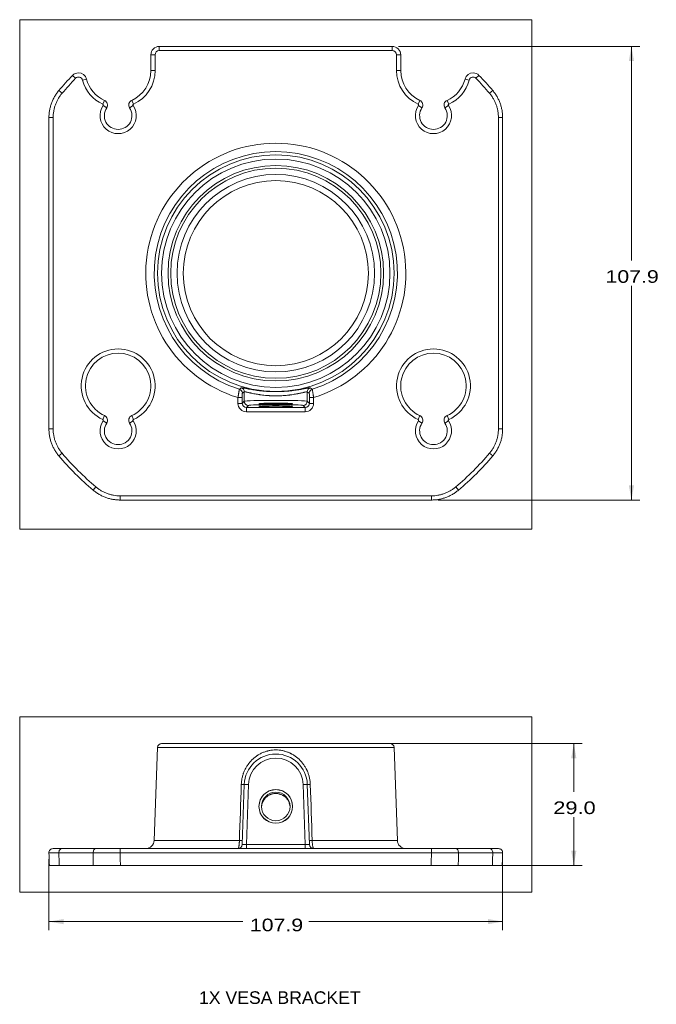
# Model space of a CAD drawing. Header units: millimetres. Extents: x 95 to 901, y 58 to 724.
# Tile 3 of 11: x 409 to 560, y 397 to 632. Entities that reach past the tile are written whole.
import ezdxf
from ezdxf.lldxf.tags import DXFTag

# ---------------------------------------------------------------- set-up
doc = ezdxf.new("R2010")
doc.units = ezdxf.units.MM
doc.layers.add('1', color=7, linetype='Continuous', true_color=0xffffff)
doc.styles.add('cadds4', font='txt')
tags = doc.linetypes.add('DASHED', pattern=[25.72, 12.86, -12.86]).pattern_tags.tags
tags[6:7] = [DXFTag(74, 4), DXFTag(75, 0), DXFTag(340, '0'), DXFTag(46, 0.0), DXFTag(50, 0.0), DXFTag(44, 0.0), DXFTag(45, 0.0)]
tags[4:5] = [DXFTag(74, 4), DXFTag(75, 0), DXFTag(340, '0'), DXFTag(46, 0.0), DXFTag(50, 0.0), DXFTag(44, 0.0), DXFTag(45, 0.0)]
doc.dimstyles.get("Standard").update_dxf_attribs({"dimtxt": 0.18, "dimasz": 0.18, "dimexe": 0.18, "dimexo": 0.0625, "dimgap": 0.09, "dimtad": 0, "dimtih": 1, "dimtoh": 1, "dimdec": 4, "dimzin": 0, "dimdsep": 46, "dimtxsty": 'Standard', "dimcen": 0.09, "dimadec": 0, "dimazin": 0, "dimtfac": 1, "dimtdec": 4, "dimtofl": 0, "dimtmove": 0, "dimatfit": 3, "dimfxl": 0, "dimtolj": 1, "dimtzin": 0, "dimarcsym": 0})

# ---------------------------------------------------------------- blocks, each defined once
blk = doc.blocks.new('_U2')
at = {"layer": '1', "color": 35, "lineweight": 13}
for p, q in [((416.02, 431.96), (416.02, 415.12)), ((523.95, 431.96), (523.95, 415.12)), ((416.02, 417.12), (462.16, 417.12)), ((523.95, 417.12), (477.82, 417.12))]:
    blk.add_line(p, q, dxfattribs=at)
at = {"layer": '1', "color": 35}
for points in [[(416.02, 417.12), (419.52, 417.73), (419.52, 416.5)], [(523.95, 417.12), (520.45, 416.5), (520.45, 417.73)]]:
    blk.add_solid(points, dxfattribs=at)
at = {"layer": '1', "color": 35, "linetype": 'Continuous', "lineweight": 13, "insert": (463.82, 414.78), "char_height": 3, "attachment_point": 7, "line_spacing_factor": 0.715361, "style": 'cadds4'}
blk.add_mtext('\\fArial|b0|i0;\\W1.2080;107.9', dxfattribs=at)
blk = doc.blocks.new('_U3')
at = {"layer": '1', "color": 35, "lineweight": 13}
for p, q in [((499.2, 625.34), (556.58, 625.34)), ((554.58, 625.34), (554.58, 574.38)), ((554.58, 517.42), (554.58, 568.38)), ((508.49, 517.42), (556.58, 517.42))]:
    blk.add_line(p, q, dxfattribs=at)
at = {"layer": '1', "color": 35}
for points in [[(554.58, 625.34), (555.2, 621.84), (553.96, 621.84)], [(554.58, 517.42), (553.96, 520.92), (555.2, 520.92)]]:
    blk.add_solid(points, dxfattribs=at)
at = {"layer": '1', "color": 35, "linetype": 'Continuous', "lineweight": 13, "insert": (548.41, 569.05), "char_height": 3, "attachment_point": 7, "line_spacing_factor": 0.715361, "style": 'cadds4'}
blk.add_mtext('\\fArial|b0|i0;\\W1.2080;107.9', dxfattribs=at)
blk = doc.blocks.new('_U5')
at = {"layer": '1', "color": 35, "lineweight": 13}
for p, q in [((471.49, 459.49), (542.87, 459.49)), ((540.87, 459.49), (540.87, 447.99)), ((540.87, 430.49), (540.87, 441.99)), ((508.46, 430.49), (542.87, 430.49))]:
    blk.add_line(p, q, dxfattribs=at)
at = {"layer": '1', "color": 35}
for points in [[(540.87, 459.49), (541.49, 455.99), (540.25, 455.99)], [(540.87, 430.49), (540.25, 433.99), (541.49, 433.99)]]:
    blk.add_solid(points, dxfattribs=at)
at = {"layer": '1', "color": 35, "linetype": 'Continuous', "lineweight": 13, "insert": (535.99, 442.66), "char_height": 3, "attachment_point": 7, "line_spacing_factor": 0.715361, "style": 'cadds4'}
blk.add_mtext('\\fArial|b0|i0;\\W1.2366;29.0', dxfattribs=at)

msp = doc.modelspace()

# ---------------------------------------------------------------- linework, layer by layer
at = {"layer": '1', "color": 8, "linetype": 'Continuous', "lineweight": 18}
for p, q in [((409.07, 510.46), (409.07, 631.69)), ((530.91, 631.69), (409.07, 631.69)), ((530.91, 631.69), (530.91, 510.46)), ((409.07, 510.46), (530.91, 510.46)), ((409.07, 424.14), (409.07, 465.84)), ((530.91, 465.84), (409.07, 465.84)), ((530.91, 465.84), (530.91, 424.14)), ((409.07, 424.14), (530.91, 424.14))]:
    msp.add_line(p, q, dxfattribs=at)
at = {"layer": '1', "color": 155, "linetype": 'Continuous', "lineweight": 18}
for p, q in [((440.27, 623.35), (440.27, 619.58)), ((440.27, 623.35), (441.27, 623.35)), ((441.27, 623.35), (441.27, 619.58)), ((497.7, 625.34), (442.27, 625.34)), ((442.27, 624.34), (442.27, 625.34)), ((497.7, 624.34), (442.27, 624.34)), ((497.7, 624.34), (497.7, 625.34)), ((498.7, 619.58), (498.7, 623.35)), ((498.7, 623.35), (499.7, 623.35)), ((499.7, 619.58), (499.7, 623.35)), ((421.66, 618.45), (422.37, 617.75)), ((440.27, 619.58), (441.27, 619.58)), ((498.7, 619.58), (499.7, 619.58)), ((517.6, 617.75), (518.32, 618.45)), ((424.96, 617.58), (424, 617.33)), ((515.98, 617.33), (515.01, 617.58)), ((418.37, 614.82), (419.14, 614.18)), ((520.84, 614.18), (521.61, 614.82)), ((429.26, 612.5), (428.84, 611.59)), ((435.72, 612.5), (436.13, 611.59)), ((503.84, 611.59), (504.26, 612.5)), ((511.13, 611.59), (510.72, 612.5)), ((429.76, 610.71), (428.93, 611.27)), ((435.21, 610.71), (436.04, 611.27)), ((503.93, 611.27), (504.76, 610.71)), ((511.04, 611.27), (510.21, 610.71)), ((416.02, 608.39), (416.02, 534.37)), ((416.02, 608.39), (417.02, 608.39)), ((417.02, 608.39), (417.02, 534.37)), ((522.95, 608.39), (523.95, 608.39)), ((522.95, 534.37), (522.95, 608.39)), ((523.95, 534.37), (523.95, 608.39)), ((460.99, 540.41), (460.99, 541.79)), ((461.99, 541.79), (460.99, 541.79)), ((461.99, 541.79), (461.99, 540.41)), ((462.49, 540.91), (462.49, 543.16)), ((477.48, 540.91), (477.48, 543.16)), ((477.98, 540.41), (477.98, 541.79)), ((478.98, 541.79), (477.98, 541.79)), ((478.98, 541.79), (478.98, 540.41)), ((461.99, 540.41), (460.99, 540.41)), ((461.99, 540.41), (462.49, 540.91)), ((463.49, 539.91), (462.99, 539.41)), ((462.99, 539.41), (476.98, 539.41)), ((462.99, 539.41), (462.99, 538.41)), ((476.98, 539.41), (476.48, 539.91)), ((476.98, 538.41), (476.98, 539.41)), ((477.48, 540.91), (477.98, 540.41)), ((478.98, 540.41), (477.98, 540.41)), ((428.84, 536.59), (429.26, 537.5)), ((436.13, 536.59), (435.72, 537.5)), ((476.98, 538.41), (462.99, 538.41)), ((503.84, 536.59), (504.26, 537.5)), ((511.13, 536.59), (510.72, 537.5)), ((416.02, 534.37), (417.02, 534.37)), ((429.76, 535.71), (428.93, 536.27)), ((435.21, 535.71), (436.04, 536.27)), ((504.76, 535.71), (503.93, 536.27)), ((510.21, 535.71), (511.04, 536.27)), ((522.95, 534.37), (523.95, 534.37)), ((418.37, 527.94), (419.14, 528.58)), ((520.84, 528.58), (521.61, 527.94)), ((426.55, 519.76), (427.19, 520.53)), ((512.79, 520.53), (513.43, 519.76)), ((432.98, 518.42), (506.99, 518.42)), ((432.98, 517.42), (432.98, 518.42)), ((506.99, 517.42), (506.99, 518.42)), ((432.98, 517.42), (506.99, 517.42)), ((469.99, 459.49), (442.83, 459.49)), ((497.15, 459.49), (469.99, 459.49)), ((441.83, 458.53), (441.06, 436.42)), ((498.15, 458.53), (441.83, 458.53)), ((498.92, 436.42), (498.15, 458.53)), ((461.99, 435.46), (462.49, 449.75)), ((463.49, 449.75), (462.99, 435.46)), ((476.98, 435.46), (476.48, 449.75)), ((477.48, 449.75), (477.98, 435.46)), ((461.33, 436.42), (441.06, 436.42)), ((498.92, 436.42), (478.65, 436.42)), ((426.55, 433.46), (418.37, 433.46)), ((419.14, 434.49), (427.19, 434.49)), ((432.98, 434.49), (506.99, 434.49)), ((432.98, 433.46), (432.98, 434.49)), ((506.99, 433.46), (432.98, 433.46)), ((462.99, 435.46), (476.98, 435.46)), ((462.99, 435.46), (462.99, 434.49)), ((476.98, 434.49), (476.98, 435.46)), ((506.99, 433.46), (506.99, 434.49)), ((512.79, 434.49), (520.84, 434.49)), ((521.6, 433.46), (513.43, 433.46)), ((426.58, 430.49), (418.48, 430.49)), ((506.96, 430.49), (433.02, 430.49)), ((521.5, 430.49), (513.4, 430.49))]:
    msp.add_line(p, q, dxfattribs=at)
for radius in [28.16, 27.16, 25, 23.49, 22.03]:
    msp.add_circle((469.99, 571.38), radius, dxfattribs=at)
at = {"layer": '1', "color": 155, "linetype": 'DASHED', "lineweight": 18}
msp.add_circle((469.99, 571.38), 25.63, dxfattribs=at)
at = {"layer": '1', "color": 155, "linetype": 'Continuous', "lineweight": 18}
for centre, radius, start, end in [((469.99, 571.38), 67.46, 135.7575, 139.9154), ((423.06, 617.08), 1.96, 90, 135.7575), ((423.06, 617.08), 1.96, 14.8627, 90), ((432.49, 619.58), 7.79, 294.5133, 0), ((432.49, 619.58), 8.79, 294.5133, 0), ((507.49, 619.58), 8.79, 180, 245.4867), ((507.49, 619.58), 7.79, 180, 245.4867), ((516.91, 617.08), 1.96, 90, 165.1373), ((516.91, 617.08), 1.96, 44.2425, 90), ((469.99, 571.38), 67.46, 40.0846, 44.2425), ((469.99, 571.38), 66.46, 135.7575, 139.9154), ((423.06, 617.08), 0.964, 14.8627, 135.7575), ((432.49, 619.58), 8.79, 194.8627, 245.4867), ((432.49, 619.58), 7.79, 194.8627, 245.4867), ((507.49, 619.58), 7.79, 294.5133, 345.1373), ((507.49, 619.58), 8.79, 294.5133, 345.1373), ((516.91, 617.08), 0.964, 44.2425, 165.1373), ((469.99, 571.38), 66.46, 40.0846, 44.2425), ((428.75, 611.39), 0.214, 326.0791, 65.4867), ((428.75, 611.39), 1.21, 326.0791, 65.4867), ((436.22, 611.39), 1.21, 114.5133, 213.9209), ((436.22, 611.39), 0.214, 114.5133, 213.9209), ((503.75, 611.39), 0.214, 326.0791, 65.4867), ((503.75, 611.39), 1.21, 326.0791, 65.4867), ((511.22, 611.39), 1.21, 114.5133, 213.9209), ((511.22, 611.39), 0.214, 114.5133, 213.9209), ((432.49, 608.88), 4.29, 146.0791, 33.9209), ((432.49, 608.88), 3.29, 146.0791, 270), ((432.49, 608.88), 3.29, 270, 33.9209), ((507.49, 608.88), 4.29, 146.0791, 33.9209), ((507.49, 608.88), 3.29, 146.0791, 270), ((507.49, 608.88), 3.29, 270, 33.9209), ((469.99, 571.38), 30.93, 286.9044, 253.0956), ((469.99, 571.38), 28.93, 287.419, 252.581), ((432.49, 544.58), 8.79, 294.5133, 245.4867), ((507.49, 544.58), 8.79, 294.5133, 245.4867), ((432.49, 544.58), 7.79, 294.5133, 245.4867), ((507.49, 544.58), 7.79, 294.5133, 245.4867), ((428.75, 536.39), 0.214, 326.0791, 65.4867), ((428.75, 536.39), 1.21, 326.0791, 65.4867), ((436.22, 536.39), 1.21, 114.5133, 213.9209), ((436.22, 536.39), 0.214, 114.5133, 213.9209), ((503.75, 536.39), 0.214, 326.0791, 65.4867), ((503.75, 536.39), 1.21, 326.0791, 65.4867), ((511.22, 536.39), 1.21, 114.5133, 213.9209), ((511.22, 536.39), 0.214, 114.5133, 213.9209), ((432.49, 533.88), 4.29, 146.0791, 33.9209), ((432.49, 533.88), 3.29, 146.0791, 270), ((432.49, 533.88), 3.29, 270, 33.9209), ((507.49, 533.88), 4.29, 146.0791, 33.9209), ((507.49, 533.88), 3.29, 146.0791, 270), ((507.49, 533.88), 3.29, 270, 33.9209), ((469.99, 571.38), 67.46, 220.0846, 229.9154), ((469.99, 571.38), 66.46, 220.0846, 229.9154), ((469.99, 571.38), 66.46, 310.0846, 319.9154), ((469.99, 571.38), 67.46, 310.0846, 319.9154), ((442.83, 458.49), 1, 90, 178), ((497.15, 458.49), 1, 2, 90), ((469.99, 449.49), 7.5, 2, 178), ((469.99, 449.53), 6.5, 2, 178), ((439.06, 436.49), 2, 270, 358), ((500.92, 436.49), 2, 182, 270), ((417.02, 433.49), 1, 90, 182), ((460.99, 435.49), 1, 270, 358), ((478.98, 435.49), 1, 182, 270), ((522.95, 433.49), 1, 358, 90)]:
    msp.add_arc(centre, radius, start, end, dxfattribs=at)
for centre, major_axis, ratio, start_param, end_param in [((442.27, 623.34), (-1.41, 1.41), 0.999999, 5.498396, 7.067974), ((442.27, 623.34), (-0.708, 0.708), 0.998783, 5.498396, 7.067974), ((497.7, 623.34), (1.41, 1.41), 0.999999, 5.498396, 7.067974), ((497.7, 623.34), (-0.708, -0.708), 0.998783, 2.356803, 3.926382), ((461.03, 542.82), (-0.592, 0.806), 0.999063, 4.079448, 5.34533), ((461.49, 543.16), (-0.597, 0.803), 0.999055, 4.073663, 5.351115), ((478.48, 543.16), (-0.597, -0.803), 0.999055, 4.073663, 5.351115), ((478.95, 542.82), (-0.592, -0.806), 0.999063, 4.079448, 5.34533), ((469.99, 540.9), (-7.5, 0), 0.030265, 3.176499, 6.248279), ((463, 540.42), (1.42, 1.42), 0.998783, 2.356803, 3.926382), ((463, 540.42), (0.71, 0.71), 0.996359, 2.356803, 3.926382), ((463.49, 540.91), (0.707, -0.707), 0.998783, 3.9276, 5.497178), ((469.99, 539.91), (-6.5, 0), 0.034921, 3.176499, 6.248279), ((476.48, 540.91), (0.707, 0.707), 0.998783, 3.9276, 5.497178), ((476.98, 540.42), (-0.71, 0.71), 0.996359, 2.356803, 3.926382), ((476.98, 540.42), (1.42, -1.42), 0.998783, 5.498396, 7.067974), ((463.49, 449.72), (0.999, -0.035), 0.034878, 1.572014, 3.141593), ((476.48, 449.72), (0.999, 0.035), 0.034878, 0, 1.569578), ((461.49, 449.79), (-0.999, 0.035), 0.025931, 1.86414, 3.141593), ((478.48, 449.79), (-0.999, -0.035), 0.025931, 0, 1.277452), ((461.03, 436.46), (-0.999, 0.035), 0.025619, 1.87571, 3.141593), ((478.95, 436.46), (-0.999, -0.035), 0.025619, 0, 1.265882), ((419.14, 433.49), (0, -1), 0.765095, 3.141593, 4.747296), ((427.19, 433.49), (0, -1), 0.643918, 3.141593, 4.747296), ((463, 435.49), (1, 0.03), 0.034709, 3.139166, 4.708744), ((476.98, 435.49), (-1, 0.03), 0.034709, 1.574441, 3.14402), ((512.79, 433.49), (0, 1), 0.643918, 4.677482, 6.283185), ((520.84, 433.49), (0, 1), 0.765095, 4.677482, 6.283185)]:
    msp.add_ellipse(centre, major_axis=major_axis, ratio=ratio, start_param=start_param, end_param=end_param, dxfattribs=at)
at = {"layer": '1', "color": 155, "linetype": 'DASHED', "lineweight": 18}
for centre, major_axis, ratio in [((469.99, 540.33), (4, 0), 0.034899), ((469.99, 444.51), (-4, 0), 0.999391)]:
    msp.add_ellipse(centre, major_axis=major_axis, ratio=ratio, dxfattribs=at)
at = {"layer": '1', "color": 155, "linetype": 'Continuous', "lineweight": 18}
for centre, major_axis, ratio in [((469.99, 539.73), (-4, 0), 0.034899), ((469.99, 444.53), (4, 0), 0.999391), ((469.99, 444.51), (-3.4, 0), 0.999391)]:
    msp.add_ellipse(centre, major_axis=major_axis, ratio=ratio, dxfattribs=at)
for points, knots in [([(416.02, 608.39), (416.02, 608.68), (416.04, 608.97), (416.09, 609.55), (416.16, 610.12), (416.29, 610.69), (416.44, 611.25), (416.53, 611.52), (416.68, 611.94), (416.73, 612.07), (416.84, 612.34), (416.9, 612.48), (417.08, 612.87), (417.22, 613.13), (417.44, 613.51), (417.51, 613.64), (417.67, 613.88), (417.75, 614.01), (418.01, 614.36), (418.18, 614.6), (418.37, 614.82)], [0, 0, 0, 0, 0.125, 0.125, 0.25, 0.375, 0.375, 0.5, 0.5, 0.5625, 0.5625, 0.625, 0.625, 0.75, 0.75, 0.8125, 0.8125, 0.875, 0.875, 1, 1, 1, 1]), ([(419.14, 614.18), (418.97, 613.97), (418.81, 613.77), (418.51, 613.34), (418.22, 612.9), (417.98, 612.43), (417.76, 611.96), (417.66, 611.72), (417.48, 611.22), (417.4, 610.97), (417.26, 610.46), (417.15, 609.95), (417.08, 609.44), (417.04, 608.91), (417.02, 608.65), (417.02, 608.39)], [0, 0, 0, 0, 0.125, 0.125, 0.25, 0.375, 0.375, 0.5, 0.5, 0.625, 0.625, 0.75, 0.875, 0.875, 1, 1, 1, 1]), ([(522.95, 608.39), (522.95, 608.65), (522.94, 608.91), (522.9, 609.44), (522.83, 609.95), (522.71, 610.46), (522.58, 610.97), (522.5, 611.22), (522.32, 611.72), (522.22, 611.96), (521.99, 612.43), (521.75, 612.9), (521.47, 613.34), (521.17, 613.77), (521.01, 613.97), (520.84, 614.18)], [0, 0, 0, 0, 0.125, 0.125, 0.25, 0.375, 0.375, 0.5, 0.5, 0.625, 0.625, 0.75, 0.875, 0.875, 1, 1, 1, 1]), ([(521.6, 614.82), (521.79, 614.6), (521.97, 614.37), (522.3, 613.89), (522.62, 613.4), (522.88, 612.89), (523.13, 612.37), (523.24, 612.1), (523.39, 611.69), (523.44, 611.55), (523.53, 611.27), (523.57, 611.13), (523.68, 610.71), (523.75, 610.42), (523.82, 609.99), (523.85, 609.84), (523.89, 609.55), (523.9, 609.41), (523.94, 608.97), (523.95, 608.68), (523.95, 608.39)], [0, 0, 0, 0, 0.125, 0.125, 0.25, 0.375, 0.375, 0.5, 0.5, 0.5625, 0.5625, 0.625, 0.625, 0.75, 0.75, 0.8125, 0.8125, 0.875, 0.875, 1, 1, 1, 1]), ([(460.99, 541.79), (461.01, 541.91), (461.03, 542.04), (461.06, 542.2), (461.06, 542.23), (461.07, 542.29), (461.07, 542.32), (461.09, 542.41), (461.11, 542.53), (461.13, 542.65), (461.14, 542.73), (461.14, 542.76), (461.15, 542.82), (461.16, 542.84), (461.18, 542.98), (461.19, 543.08), (461.22, 543.21), (461.23, 543.26), (461.24, 543.32), (461.24, 543.34), (461.25, 543.38), (461.25, 543.4), (461.27, 543.49), (461.28, 543.55), (461.29, 543.62), (461.29, 543.63), (461.3, 543.65), (461.3, 543.66), (461.31, 543.69), (461.31, 543.71), (461.32, 543.75), (461.32, 543.77), (461.33, 543.77)], [0, 0, 0, 0, 0.125, 0.125, 0.15625, 0.15625, 0.1875, 0.1875, 0.25, 0.3125, 0.3125, 0.34375, 0.34375, 0.375, 0.375, 0.5, 0.5, 0.5625, 0.5625, 0.59375, 0.59375, 0.625, 0.625, 0.75, 0.75, 0.78125, 0.78125, 0.8125, 0.8125, 0.875, 0.875, 1, 1, 1, 1]), ([(461.78, 544.12), (461.79, 544.13), (461.81, 544.13), (461.87, 544.13), (461.9, 544.13), (461.94, 544.13)], [0, 0, 0, 0, 0.577201, 0.577201, 1, 1, 1, 1]), ([(461.94, 544.13), (461.95, 544.12), (461.97, 544.12), (462.04, 544.11), (462.11, 544.1), (462.21, 544.08), (462.23, 544.08), (462.28, 544.07), (462.3, 544.07), (462.37, 544.06), (462.42, 544.05), (462.58, 544.02), (462.69, 543.99), (462.95, 543.94), (463.08, 543.92), (463.3, 543.88), (463.38, 543.86), (463.5, 543.84), (463.54, 543.83), (463.62, 543.82), (463.66, 543.81), (463.88, 543.77), (464.05, 543.74), (464.43, 543.67), (464.62, 543.64), (465.03, 543.58), (465.24, 543.55), (465.51, 543.51), (465.57, 543.5), (465.68, 543.49), (465.74, 543.48), (465.91, 543.46), (466.03, 543.44), (466.38, 543.4), (466.62, 543.37), (467.11, 543.33), (467.36, 543.31), (467.74, 543.28), (467.87, 543.27), (468.06, 543.26), (468.13, 543.25), (468.26, 543.25), (468.32, 543.24), (468.65, 543.23), (468.92, 543.22), (469.45, 543.2), (469.72, 543.2), (470.25, 543.2), (470.52, 543.2), (470.85, 543.21), (470.92, 543.21), (471.02, 543.22), (471.05, 543.22), (471.12, 543.22), (471.29, 543.23), (471.45, 543.23), (471.85, 543.25), (472.11, 543.27), (472.61, 543.31), (472.86, 543.33), (473.23, 543.36), (473.35, 543.37), (473.54, 543.39), (473.6, 543.4), (473.72, 543.41), (473.78, 543.42), (474.07, 543.46), (474.3, 543.49), (474.73, 543.55), (474.95, 543.58), (475.35, 543.64), (475.55, 543.67), (475.78, 543.71), (475.83, 543.72), (475.92, 543.74), (476.06, 543.76), (476.19, 543.78), (476.44, 543.83), (476.6, 543.86), (476.89, 543.92), (477.03, 543.94), (477.22, 543.98), (477.28, 543.99), (477.37, 544.01), (477.4, 544.02), (477.45, 544.03), (477.48, 544.03), (477.61, 544.06), (477.7, 544.07), (477.85, 544.1), (477.91, 544.11), (477.96, 544.12)], [0, 0, 0, 0, 0.009517, 0.009517, 0.045092, 0.045092, 0.053986, 0.053986, 0.06288, 0.06288, 0.080668, 0.080668, 0.116244, 0.116244, 0.15182, 0.15182, 0.169608, 0.169608, 0.178502, 0.178502, 0.187395, 0.187395, 0.222971, 0.222971, 0.258547, 0.258547, 0.294123, 0.294123, 0.303017, 0.303017, 0.311911, 0.311911, 0.329699, 0.329699, 0.365274, 0.365274, 0.40085, 0.40085, 0.418638, 0.418638, 0.427532, 0.427532, 0.436426, 0.436426, 0.472002, 0.472002, 0.507578, 0.507578, 0.543153, 0.543153, 0.552047, 0.552047, 0.556494, 0.556494, 0.560941, 0.578729, 0.578729, 0.614305, 0.614305, 0.649881, 0.649881, 0.667669, 0.667669, 0.676563, 0.676563, 0.685457, 0.685457, 0.721032, 0.721032, 0.756608, 0.756608, 0.792184, 0.792184, 0.801078, 0.801078, 0.809972, 0.82776, 0.82776, 0.863336, 0.863336, 0.898911, 0.898911, 0.916699, 0.916699, 0.925593, 0.925593, 0.934487, 0.934487, 0.970063, 0.970063, 1, 1, 1, 1]), ([(477.96, 544.12), (477.97, 544.12), (477.98, 544.12), (478.05, 544.13), (478.1, 544.13), (478.14, 544.13), (478.15, 544.13), (478.16, 544.13), (478.18, 544.13), (478.19, 544.13), (478.2, 544.12)], [0, 0, 0, 0, 0.073431, 0.073431, 0.536715, 0.536715, 0.652536, 0.652536, 0.768358, 1, 1, 1, 1]), ([(478.65, 543.77), (478.65, 543.77), (478.65, 543.77), (478.66, 543.75), (478.66, 543.75), (478.66, 543.74), (478.66, 543.73), (478.67, 543.7), (478.68, 543.66), (478.69, 543.58), (478.7, 543.55), (478.71, 543.5), (478.71, 543.49), (478.72, 543.45), (478.72, 543.43), (478.74, 543.34), (478.75, 543.26), (478.77, 543.14), (478.78, 543.12), (478.78, 543.07), (478.79, 543.05), (478.8, 542.97), (478.81, 542.92), (478.83, 542.76), (478.85, 542.65), (478.88, 542.5), (478.88, 542.47), (478.89, 542.41), (478.89, 542.38), (478.91, 542.29), (478.92, 542.23), (478.95, 542.04), (478.96, 541.91), (478.98, 541.79)], [0, 0, 0, 0, 0.0625, 0.0625, 0.09375, 0.09375, 0.125, 0.125, 0.25, 0.25, 0.3125, 0.3125, 0.34375, 0.34375, 0.375, 0.375, 0.5, 0.5, 0.53125, 0.53125, 0.5625, 0.5625, 0.625, 0.625, 0.75, 0.75, 0.78125, 0.78125, 0.8125, 0.8125, 0.875, 0.875, 1, 1, 1, 1]), ([(462.03, 542.82), (462.03, 542.82), (462.02, 542.81), (462.02, 542.79), (462.02, 542.78), (462.02, 542.76), (462.02, 542.76), (462.02, 542.75), (462.01, 542.74), (462.01, 542.7), (462.01, 542.67), (462.01, 542.62), (462.01, 542.61), (462.01, 542.59), (462.01, 542.58), (462.01, 542.55), (462, 542.53), (462, 542.45), (462, 542.4), (462, 542.29), (462, 542.23), (462, 542.14), (462, 542.11), (462, 542.04), (461.99, 542.01), (461.99, 541.92), (461.99, 541.85), (461.99, 541.79)], [0, 0, 0, 0, 0.125, 0.125, 0.1875, 0.1875, 0.21875, 0.21875, 0.25, 0.25, 0.375, 0.375, 0.40625, 0.40625, 0.4375, 0.4375, 0.5, 0.5, 0.625, 0.625, 0.75, 0.75, 0.8125, 0.8125, 0.875, 0.875, 1, 1, 1, 1]), ([(477.48, 543.16), (477.48, 543.17), (477.47, 543.17), (477.45, 543.17), (477.44, 543.17), (477.39, 543.17), (477.35, 543.17), (477.24, 543.15), (477.17, 543.14), (477.02, 543.11), (476.93, 543.09), (476.81, 543.06), (476.79, 543.06), (476.73, 543.05), (476.71, 543.04), (476.62, 543.02), (476.57, 543.01), (476.39, 542.97), (476.26, 542.94), (475.99, 542.88), (475.84, 542.85), (475.61, 542.8), (475.53, 542.78), (475.41, 542.76), (475.37, 542.75), (475.28, 542.73), (475.24, 542.73), (475.02, 542.68), (474.84, 542.65), (474.47, 542.58), (474.28, 542.55), (473.88, 542.49), (473.67, 542.46), (473.4, 542.42), (473.35, 542.42), (473.24, 542.4), (473.19, 542.4), (473.02, 542.38), (472.91, 542.36), (472.58, 542.33), (472.35, 542.31), (471.89, 542.27), (471.66, 542.25), (471.31, 542.23), (471.19, 542.23), (471.01, 542.22), (470.95, 542.22), (470.83, 542.21), (470.77, 542.21), (470.46, 542.2), (470.22, 542.2), (469.74, 542.2), (469.51, 542.2), (469.03, 542.22), (468.79, 542.23), (468.49, 542.24), (468.43, 542.25), (468.31, 542.25), (468.14, 542.27), (467.96, 542.28), (467.62, 542.31), (467.39, 542.33), (466.95, 542.38), (466.73, 542.4), (466.41, 542.45), (466.31, 542.46), (466.15, 542.48), (466.1, 542.49), (466, 542.51), (465.95, 542.51), (465.7, 542.55), (465.5, 542.59), (465.13, 542.65), (464.95, 542.68), (464.61, 542.75), (464.45, 542.78), (464.25, 542.83), (464.21, 542.83), (464.14, 542.85), (464.02, 542.87), (463.92, 542.9), (463.71, 542.94), (463.58, 542.97), (463.35, 543.02), (463.24, 543.05), (463.09, 543.08), (463.05, 543.09), (462.98, 543.1), (462.96, 543.11), (462.92, 543.12), (462.9, 543.12), (462.8, 543.14), (462.67, 543.16), (462.59, 543.17), (462.52, 543.17), (462.5, 543.17), (462.49, 543.16)], [0, 0, 0, 0, 0.015625, 0.015625, 0.03125, 0.03125, 0.0625, 0.0625, 0.09375, 0.09375, 0.125, 0.125, 0.132813, 0.132813, 0.140625, 0.140625, 0.15625, 0.15625, 0.1875, 0.1875, 0.21875, 0.21875, 0.234375, 0.234375, 0.242188, 0.242188, 0.25, 0.25, 0.28125, 0.28125, 0.3125, 0.3125, 0.34375, 0.34375, 0.351563, 0.351563, 0.359375, 0.359375, 0.375, 0.375, 0.40625, 0.40625, 0.4375, 0.4375, 0.453125, 0.453125, 0.460938, 0.460938, 0.46875, 0.46875, 0.5, 0.5, 0.53125, 0.53125, 0.5625, 0.5625, 0.570313, 0.570313, 0.578125, 0.59375, 0.59375, 0.625, 0.625, 0.65625, 0.65625, 0.671875, 0.671875, 0.679688, 0.679688, 0.6875, 0.6875, 0.71875, 0.71875, 0.75, 0.75, 0.78125, 0.78125, 0.789063, 0.789063, 0.796875, 0.8125, 0.8125, 0.84375, 0.84375, 0.875, 0.875, 0.890625, 0.890625, 0.898438, 0.898438, 0.90625, 0.90625, 0.9375, 0.96875, 0.96875, 1, 1, 1, 1]), ([(477.98, 541.79), (477.98, 541.85), (477.98, 541.92), (477.98, 542.01), (477.98, 542.04), (477.98, 542.09), (477.98, 542.11), (477.98, 542.14), (477.98, 542.15), (477.98, 542.23), (477.98, 542.29), (477.98, 542.37), (477.98, 542.4), (477.98, 542.44), (477.98, 542.45), (477.97, 542.48), (477.97, 542.49), (477.97, 542.55), (477.97, 542.59), (477.97, 542.65), (477.97, 542.67), (477.96, 542.7), (477.96, 542.72), (477.96, 542.76), (477.96, 542.78), (477.96, 542.8), (477.95, 542.81), (477.95, 542.82), (477.95, 542.82), (477.95, 542.82)], [0, 0, 0, 0, 0.125, 0.125, 0.1875, 0.1875, 0.21875, 0.21875, 0.25, 0.25, 0.375, 0.375, 0.4375, 0.4375, 0.46875, 0.46875, 0.5, 0.5, 0.625, 0.625, 0.6875, 0.6875, 0.75, 0.75, 0.875, 0.875, 0.9375, 0.9375, 1, 1, 1, 1]), ([(418.37, 527.94), (418.18, 528.16), (418.01, 528.39), (417.67, 528.87), (417.36, 529.36), (417.09, 529.87), (416.85, 530.39), (416.74, 530.66), (416.58, 531.07), (416.54, 531.21), (416.45, 531.49), (416.41, 531.63), (416.29, 532.05), (416.23, 532.34), (416.15, 532.77), (416.13, 532.92), (416.09, 533.21), (416.08, 533.35), (416.04, 533.79), (416.02, 534.08), (416.02, 534.37)], [0, 0, 0, 0, 0.125, 0.125, 0.25, 0.375, 0.375, 0.5, 0.5, 0.5625, 0.5625, 0.625, 0.625, 0.75, 0.75, 0.8125, 0.8125, 0.875, 0.875, 1, 1, 1, 1]), ([(417.02, 534.37), (417.02, 534.11), (417.04, 533.85), (417.08, 533.32), (417.15, 532.81), (417.26, 532.3), (417.4, 531.79), (417.48, 531.54), (417.66, 531.04), (417.76, 530.8), (417.98, 530.33), (418.22, 529.86), (418.51, 529.42), (418.81, 528.99), (418.97, 528.79), (419.14, 528.58)], [0, 0, 0, 0, 0.125, 0.125, 0.25, 0.375, 0.375, 0.5, 0.5, 0.625, 0.625, 0.75, 0.875, 0.875, 1, 1, 1, 1]), ([(520.84, 528.58), (521.01, 528.79), (521.17, 528.99), (521.47, 529.42), (521.75, 529.86), (521.99, 530.33), (522.22, 530.8), (522.32, 531.04), (522.5, 531.54), (522.58, 531.79), (522.71, 532.3), (522.83, 532.81), (522.9, 533.32), (522.94, 533.85), (522.95, 534.11), (522.95, 534.37)], [0, 0, 0, 0, 0.125, 0.125, 0.25, 0.375, 0.375, 0.5, 0.5, 0.625, 0.625, 0.75, 0.875, 0.875, 1, 1, 1, 1]), ([(523.95, 534.37), (523.95, 534.08), (523.94, 533.79), (523.89, 533.21), (523.81, 532.64), (523.69, 532.07), (523.54, 531.51), (523.45, 531.24), (523.3, 530.82), (523.25, 530.69), (523.14, 530.42), (523.08, 530.28), (522.89, 529.89), (522.76, 529.63), (522.54, 529.25), (522.46, 529.12), (522.31, 528.88), (522.22, 528.75), (521.97, 528.4), (521.79, 528.16), (521.6, 527.94)], [0, 0, 0, 0, 0.125, 0.125, 0.25, 0.375, 0.375, 0.5, 0.5, 0.5625, 0.5625, 0.625, 0.625, 0.75, 0.75, 0.8125, 0.8125, 0.875, 0.875, 1, 1, 1, 1]), ([(427.19, 520.53), (427.39, 520.36), (427.6, 520.2), (428.03, 519.9), (428.47, 519.62), (428.93, 519.37), (429.41, 519.15), (429.65, 519.05), (430.15, 518.87), (430.4, 518.79), (430.91, 518.65), (431.42, 518.54), (431.93, 518.47), (432.45, 518.43), (432.72, 518.42), (432.98, 518.42)], [0, 0, 0, 0, 0.125, 0.125, 0.25, 0.375, 0.375, 0.5, 0.5, 0.625, 0.625, 0.75, 0.875, 0.875, 1, 1, 1, 1]), ([(506.99, 518.42), (507.26, 518.42), (507.52, 518.43), (508.04, 518.47), (508.56, 518.54), (509.07, 518.65), (509.58, 518.79), (509.83, 518.87), (510.33, 519.05), (510.57, 519.15), (511.04, 519.37), (511.51, 519.62), (511.95, 519.9), (512.37, 520.2), (512.58, 520.36), (512.79, 520.53)], [0, 0, 0, 0, 0.125, 0.125, 0.25, 0.375, 0.375, 0.5, 0.5, 0.625, 0.625, 0.75, 0.875, 0.875, 1, 1, 1, 1]), ([(432.98, 517.42), (432.69, 517.42), (432.4, 517.43), (431.82, 517.48), (431.25, 517.56), (430.68, 517.68), (430.12, 517.83), (429.85, 517.92), (429.43, 518.07), (429.3, 518.12), (429.03, 518.23), (428.89, 518.29), (428.5, 518.48), (428.24, 518.61), (427.86, 518.83), (427.73, 518.91), (427.48, 519.06), (427.36, 519.14), (427, 519.4), (426.77, 519.57), (426.55, 519.76)], [0, 0, 0, 0, 0.125, 0.125, 0.25, 0.375, 0.375, 0.5, 0.5, 0.5625, 0.5625, 0.625, 0.625, 0.75, 0.75, 0.8125, 0.8125, 0.875, 0.875, 1, 1, 1, 1]), ([(513.43, 519.76), (513.21, 519.57), (512.97, 519.4), (512.5, 519.06), (512.01, 518.75), (511.5, 518.49), (510.98, 518.24), (510.71, 518.13), (510.29, 517.98), (510.16, 517.93), (509.88, 517.84), (509.74, 517.8), (509.31, 517.68), (509.03, 517.62), (508.6, 517.54), (508.45, 517.52), (508.16, 517.48), (508.02, 517.47), (507.58, 517.43), (507.29, 517.42), (506.99, 517.42)], [0, 0, 0, 0, 0.125, 0.125, 0.25, 0.375, 0.375, 0.5, 0.5, 0.5625, 0.5625, 0.625, 0.625, 0.75, 0.75, 0.8125, 0.8125, 0.875, 0.875, 1, 1, 1, 1]), ([(461.78, 449.75), (461.79, 450.02), (461.81, 450.29), (461.88, 450.82), (461.93, 451.09), (462.04, 451.61), (462.11, 451.87), (462.21, 452.19), (462.23, 452.25), (462.28, 452.38), (462.3, 452.44), (462.37, 452.63), (462.42, 452.75), (462.58, 453.12), (462.69, 453.36), (462.95, 453.83), (463.08, 454.06), (463.3, 454.39), (463.38, 454.5), (463.5, 454.66), (463.54, 454.72), (463.62, 454.82), (463.66, 454.88), (463.88, 455.14), (464.05, 455.34), (464.43, 455.71), (464.62, 455.89), (465.03, 456.23), (465.24, 456.39), (465.51, 456.58), (465.57, 456.62), (465.68, 456.69), (465.74, 456.73), (465.91, 456.84), (466.03, 456.9), (466.38, 457.1), (466.62, 457.21), (467.11, 457.42), (467.36, 457.51), (467.74, 457.63), (467.87, 457.67), (468.06, 457.72), (468.13, 457.74), (468.26, 457.77), (468.32, 457.78), (468.65, 457.85), (468.92, 457.89), (469.45, 457.94), (469.72, 457.96), (470.25, 457.96), (470.52, 457.94), (470.85, 457.91), (470.92, 457.9), (471.02, 457.89), (471.05, 457.88), (471.12, 457.88), (471.29, 457.85), (471.45, 457.82), (471.85, 457.74), (472.11, 457.67), (472.61, 457.51), (472.86, 457.42), (473.23, 457.27), (473.35, 457.21), (473.54, 457.12), (473.6, 457.09), (473.72, 457.03), (473.78, 457), (474.07, 456.84), (474.3, 456.7), (474.73, 456.4), (474.95, 456.24), (475.35, 455.9), (475.55, 455.72), (475.78, 455.48), (475.83, 455.43), (475.92, 455.33), (476.06, 455.18), (476.19, 455.03), (476.44, 454.72), (476.6, 454.51), (476.89, 454.07), (477.03, 453.84), (477.22, 453.49), (477.28, 453.37), (477.37, 453.18), (477.4, 453.12), (477.45, 453), (477.48, 452.94), (477.61, 452.63), (477.7, 452.38), (477.87, 451.87), (477.93, 451.61), (478.05, 451.09), (478.1, 450.83), (478.14, 450.49), (478.15, 450.43), (478.16, 450.29), (478.18, 450.09), (478.19, 449.89), (478.2, 449.75)], [0, 0, 0, 0, 0.03125, 0.03125, 0.0625, 0.0625, 0.09375, 0.09375, 0.101562, 0.101562, 0.109375, 0.109375, 0.125, 0.125, 0.15625, 0.15625, 0.1875, 0.1875, 0.203125, 0.203125, 0.210937, 0.210937, 0.21875, 0.21875, 0.25, 0.25, 0.28125, 0.28125, 0.3125, 0.3125, 0.320312, 0.320312, 0.328125, 0.328125, 0.34375, 0.34375, 0.375, 0.375, 0.40625, 0.40625, 0.421875, 0.421875, 0.429687, 0.429687, 0.4375, 0.4375, 0.46875, 0.46875, 0.5, 0.5, 0.53125, 0.53125, 0.539062, 0.539062, 0.542969, 0.542969, 0.546875, 0.5625, 0.5625, 0.59375, 0.59375, 0.625, 0.625, 0.640625, 0.640625, 0.648437, 0.648437, 0.65625, 0.65625, 0.6875, 0.6875, 0.71875, 0.71875, 0.75, 0.75, 0.757812, 0.757812, 0.765625, 0.78125, 0.78125, 0.8125, 0.8125, 0.84375, 0.84375, 0.859375, 0.859375, 0.867187, 0.867187, 0.875, 0.875, 0.90625, 0.90625, 0.9375, 0.9375, 0.96875, 0.96875, 0.976562, 0.976562, 0.984375, 1, 1, 1, 1]), ([(469.99, 447.6), (469.88, 447.6), (469.76, 447.59), (469.54, 447.57), (469.32, 447.54), (469.11, 447.48), (468.97, 447.44), (468.95, 447.43), (468.89, 447.41), (468.87, 447.4), (468.79, 447.38), (468.74, 447.36), (468.58, 447.29), (468.38, 447.2), (468.19, 447.08), (468.05, 446.99), (468.01, 446.96), (467.92, 446.89), (467.87, 446.86), (467.75, 446.75), (467.58, 446.6), (467.36, 446.35), (467.23, 446.17), (467.13, 446.03), (467.1, 445.99), (467.05, 445.89), (467.02, 445.84), (466.94, 445.7), (466.84, 445.5), (466.77, 445.29), (466.72, 445.13), (466.71, 445.07), (466.69, 444.99), (466.68, 444.96), (466.67, 444.91), (466.64, 444.77), (466.6, 444.52), (466.59, 444.3), (466.59, 444.19), (466.59, 444.19), (466.59, 444.18)], [0, 0, 0, 0, 0.062375, 0.062375, 0.12475, 0.187126, 0.187126, 0.20272, 0.20272, 0.218313, 0.218313, 0.249501, 0.249501, 0.311876, 0.374251, 0.374251, 0.405439, 0.405439, 0.436627, 0.436627, 0.499002, 0.561377, 0.623752, 0.623752, 0.65494, 0.65494, 0.686128, 0.686128, 0.748503, 0.810878, 0.810878, 0.842066, 0.842066, 0.85766, 0.85766, 0.873253, 0.935629, 0.998004, 0.998004, 1, 1, 1, 1]), ([(473.38, 444.49), (473.37, 444.5), (473.37, 444.51), (473.36, 444.63), (473.33, 444.85), (473.27, 445.07), (473.23, 445.2), (473.22, 445.23), (473.21, 445.28), (473.2, 445.31), (473.17, 445.39), (473.15, 445.44), (473.09, 445.59), (472.99, 445.79), (472.88, 445.98), (472.78, 446.12), (472.75, 446.17), (472.69, 446.26), (472.65, 446.3), (472.55, 446.43), (472.4, 446.6), (472.15, 446.82), (471.97, 446.95), (471.86, 447.03), (471.83, 447.05), (471.79, 447.08), (471.72, 447.12), (471.64, 447.16), (471.5, 447.24), (471.3, 447.34), (471.09, 447.41), (470.93, 447.46), (470.87, 447.48), (470.79, 447.5), (470.77, 447.51), (470.71, 447.52), (470.57, 447.55), (470.32, 447.58), (470.1, 447.6), (469.99, 447.6)], [0, 0, 0, 0, 0.007017, 0.007017, 0.073216, 0.139415, 0.139415, 0.155965, 0.155965, 0.172514, 0.172514, 0.205614, 0.205614, 0.271813, 0.338011, 0.338011, 0.371111, 0.371111, 0.40421, 0.40421, 0.470409, 0.536608, 0.602807, 0.602807, 0.619357, 0.619357, 0.635906, 0.669006, 0.669006, 0.735205, 0.801403, 0.801403, 0.834503, 0.834503, 0.851053, 0.851053, 0.867602, 0.933801, 1, 1, 1, 1]), ([(460.99, 434.49), (461.01, 434.49), (461.03, 434.5), (461.06, 434.53), (461.06, 434.54), (461.07, 434.56), (461.07, 434.56), (461.09, 434.59), (461.11, 434.63), (461.13, 434.69), (461.14, 434.73), (461.14, 434.75), (461.15, 434.78), (461.16, 434.79), (461.18, 434.88), (461.19, 434.96), (461.22, 435.09), (461.23, 435.14), (461.24, 435.21), (461.24, 435.24), (461.25, 435.29), (461.25, 435.32), (461.27, 435.45), (461.28, 435.56), (461.29, 435.7), (461.29, 435.73), (461.3, 435.79), (461.3, 435.82), (461.31, 435.92), (461.31, 435.98), (461.32, 436.16), (461.32, 436.29), (461.33, 436.42)], [0, 0, 0, 0, 0.125, 0.125, 0.15625, 0.15625, 0.1875, 0.1875, 0.25, 0.3125, 0.3125, 0.34375, 0.34375, 0.375, 0.375, 0.5, 0.5, 0.5625, 0.5625, 0.59375, 0.59375, 0.625, 0.625, 0.75, 0.75, 0.78125, 0.78125, 0.8125, 0.8125, 0.875, 0.875, 1, 1, 1, 1]), ([(478.65, 436.42), (478.65, 436.36), (478.65, 436.29), (478.66, 436.2), (478.66, 436.16), (478.66, 436.1), (478.66, 436.07), (478.67, 435.91), (478.68, 435.79), (478.69, 435.61), (478.7, 435.56), (478.71, 435.47), (478.71, 435.45), (478.72, 435.39), (478.72, 435.36), (478.74, 435.23), (478.75, 435.14), (478.77, 435.03), (478.78, 435), (478.78, 434.96), (478.79, 434.94), (478.8, 434.88), (478.81, 434.84), (478.83, 434.74), (478.85, 434.68), (478.88, 434.62), (478.88, 434.61), (478.89, 434.59), (478.89, 434.58), (478.91, 434.55), (478.92, 434.54), (478.95, 434.5), (478.96, 434.49), (478.98, 434.49)], [0, 0, 0, 0, 0.0625, 0.0625, 0.09375, 0.09375, 0.125, 0.125, 0.25, 0.25, 0.3125, 0.3125, 0.34375, 0.34375, 0.375, 0.375, 0.5, 0.5, 0.53125, 0.53125, 0.5625, 0.5625, 0.625, 0.625, 0.75, 0.75, 0.78125, 0.78125, 0.8125, 0.8125, 0.875, 0.875, 1, 1, 1, 1]), ([(416.13, 430.49), (416.1, 431.17), (416.08, 431.85), (416.05, 432.84), (416.04, 433.15), (416.02, 433.46)], [0, 0, 0, 0, 0.689251, 0.689251, 1, 1, 1, 1]), ([(418.37, 433.46), (418.18, 433.46), (418.01, 433.46), (417.67, 433.46), (417.36, 433.45), (417.09, 433.45), (416.85, 433.45), (416.74, 433.45), (416.58, 433.45), (416.54, 433.45), (416.45, 433.45), (416.41, 433.45), (416.29, 433.45), (416.23, 433.45), (416.15, 433.45), (416.13, 433.46), (416.09, 433.46), (416.08, 433.46), (416.04, 433.46), (416.02, 433.46), (416.02, 433.46)], [0, 0, 0, 0, 0.125, 0.125, 0.25, 0.375, 0.375, 0.5, 0.5, 0.5625, 0.5625, 0.625, 0.625, 0.75, 0.75, 0.8125, 0.8125, 0.875, 0.875, 1, 1, 1, 1]), ([(417.02, 434.49), (417.02, 434.49), (417.04, 434.49), (417.08, 434.49), (417.15, 434.49), (417.26, 434.49), (417.4, 434.49), (417.48, 434.49), (417.66, 434.49), (417.76, 434.49), (417.98, 434.49), (418.22, 434.49), (418.51, 434.49), (418.81, 434.49), (418.97, 434.49), (419.14, 434.49)], [0, 0, 0, 0, 0.125, 0.125, 0.25, 0.375, 0.375, 0.5, 0.5, 0.625, 0.625, 0.75, 0.875, 0.875, 1, 1, 1, 1]), ([(418.37, 433.46), (418.38, 433.15), (418.39, 432.84), (418.43, 431.85), (418.46, 431.17), (418.48, 430.49)], [0, 0, 0, 0, 0.310749, 0.310749, 1, 1, 1, 1]), ([(432.98, 433.46), (432.69, 433.46), (432.4, 433.46), (431.82, 433.46), (431.25, 433.45), (430.68, 433.45), (430.12, 433.45), (429.85, 433.45), (429.43, 433.45), (429.3, 433.45), (429.03, 433.45), (428.89, 433.45), (428.5, 433.45), (428.24, 433.45), (427.86, 433.45), (427.73, 433.46), (427.48, 433.46), (427.36, 433.46), (427, 433.46), (426.77, 433.46), (426.55, 433.46)], [0, 0, 0, 0, 0.125, 0.125, 0.25, 0.375, 0.375, 0.5, 0.5, 0.5625, 0.5625, 0.625, 0.625, 0.75, 0.75, 0.8125, 0.8125, 0.875, 0.875, 1, 1, 1, 1]), ([(426.58, 430.49), (426.57, 431.17), (426.57, 431.85), (426.55, 432.84), (426.55, 433.15), (426.55, 433.46)], [0, 0, 0, 0, 0.688798, 0.688798, 1, 1, 1, 1]), ([(427.19, 434.49), (427.39, 434.49), (427.6, 434.49), (428.03, 434.49), (428.47, 434.49), (428.93, 434.49), (429.41, 434.49), (429.65, 434.49), (430.15, 434.49), (430.4, 434.49), (430.91, 434.49), (431.42, 434.49), (431.93, 434.49), (432.45, 434.49), (432.72, 434.49), (432.98, 434.49)], [0, 0, 0, 0, 0.125, 0.125, 0.25, 0.375, 0.375, 0.5, 0.5, 0.625, 0.625, 0.75, 0.875, 0.875, 1, 1, 1, 1]), ([(432.98, 433.46), (432.99, 433.15), (432.99, 432.84), (433, 431.85), (433.01, 431.17), (433.02, 430.49)], [0, 0, 0, 0, 0.311202, 0.311202, 1, 1, 1, 1]), ([(506.96, 430.49), (506.97, 431.17), (506.97, 431.85), (506.99, 432.84), (506.99, 433.15), (506.99, 433.46)], [0, 0, 0, 0, 0.689251, 0.689251, 1, 1, 1, 1]), ([(506.99, 434.49), (507.26, 434.49), (507.52, 434.49), (508.04, 434.49), (508.56, 434.49), (509.07, 434.49), (509.58, 434.49), (509.83, 434.49), (510.33, 434.49), (510.57, 434.49), (511.04, 434.49), (511.51, 434.49), (511.95, 434.49), (512.37, 434.49), (512.58, 434.49), (512.79, 434.49)], [0, 0, 0, 0, 0.125, 0.125, 0.25, 0.375, 0.375, 0.5, 0.5, 0.625, 0.625, 0.75, 0.875, 0.875, 1, 1, 1, 1]), ([(513.43, 433.46), (513.21, 433.46), (512.97, 433.46), (512.5, 433.46), (512.01, 433.45), (511.5, 433.45), (510.98, 433.45), (510.71, 433.45), (510.29, 433.45), (510.16, 433.45), (509.88, 433.45), (509.74, 433.45), (509.31, 433.45), (509.03, 433.45), (508.6, 433.45), (508.45, 433.46), (508.16, 433.46), (508.02, 433.46), (507.58, 433.46), (507.29, 433.46), (506.99, 433.46)], [0, 0, 0, 0, 0.125, 0.125, 0.25, 0.375, 0.375, 0.5, 0.5, 0.5625, 0.5625, 0.625, 0.625, 0.75, 0.75, 0.8125, 0.8125, 0.875, 0.875, 1, 1, 1, 1]), ([(513.43, 433.46), (513.43, 433.15), (513.42, 432.84), (513.41, 431.85), (513.4, 431.17), (513.4, 430.49)], [0, 0, 0, 0, 0.310749, 0.310749, 1, 1, 1, 1]), ([(520.84, 434.49), (521.01, 434.49), (521.17, 434.49), (521.47, 434.49), (521.75, 434.49), (521.99, 434.49), (522.22, 434.49), (522.32, 434.49), (522.5, 434.49), (522.58, 434.49), (522.71, 434.49), (522.83, 434.49), (522.9, 434.49), (522.94, 434.49), (522.95, 434.49), (522.95, 434.49)], [0, 0, 0, 0, 0.125011, 0.125011, 0.250021, 0.375032, 0.375032, 0.500042, 0.500042, 0.625053, 0.625053, 0.750063, 0.875074, 0.875074, 1, 1, 1, 1]), ([(521.5, 430.49), (521.52, 431.17), (521.55, 431.85), (521.58, 432.84), (521.59, 433.15), (521.6, 433.46)], [0, 0, 0, 0, 0.688798, 0.688798, 1, 1, 1, 1]), ([(523.95, 433.46), (523.95, 433.46), (523.94, 433.46), (523.89, 433.46), (523.81, 433.45), (523.69, 433.45), (523.54, 433.45), (523.45, 433.45), (523.3, 433.45), (523.25, 433.45), (523.14, 433.45), (523.08, 433.45), (522.89, 433.45), (522.76, 433.45), (522.54, 433.45), (522.46, 433.46), (522.31, 433.46), (522.22, 433.46), (521.97, 433.46), (521.79, 433.46), (521.6, 433.46)], [0, 0, 0, 0, 0.125, 0.125, 0.25, 0.375, 0.375, 0.5, 0.5, 0.5625, 0.5625, 0.625, 0.625, 0.75, 0.75, 0.8125, 0.8125, 0.875, 0.875, 1, 1, 1, 1]), ([(523.95, 433.46), (523.94, 433.15), (523.93, 432.84), (523.9, 431.85), (523.87, 431.17), (523.85, 430.49)], [0, 0, 0, 0, 0.311202, 0.311202, 1, 1, 1, 1]), ([(418.48, 430.49), (418.29, 430.49), (418.11, 430.49), (417.78, 430.49), (417.46, 430.49), (417.2, 430.49), (416.95, 430.49), (416.84, 430.49), (416.63, 430.49), (416.55, 430.49), (416.39, 430.49), (416.27, 430.49), (416.19, 430.49), (416.14, 430.49), (416.13, 430.49), (416.13, 430.49)], [0, 0, 0, 0, 0.125009, 0.125009, 0.250019, 0.375028, 0.375028, 0.500038, 0.500038, 0.625047, 0.625047, 0.750057, 0.875066, 0.875066, 1, 1, 1, 1]), ([(433.02, 430.49), (432.73, 430.49), (432.43, 430.49), (431.85, 430.49), (431.28, 430.49), (430.71, 430.49), (430.15, 430.49), (429.87, 430.49), (429.32, 430.49), (429.05, 430.49), (428.52, 430.49), (428, 430.49), (427.51, 430.49), (427.04, 430.49), (426.81, 430.49), (426.58, 430.49)], [0, 0, 0, 0, 0.125, 0.125, 0.25, 0.375, 0.375, 0.5, 0.5, 0.625, 0.625, 0.75, 0.875, 0.875, 1, 1, 1, 1]), ([(513.4, 430.49), (513.17, 430.49), (512.94, 430.49), (512.46, 430.49), (511.97, 430.49), (511.46, 430.49), (510.93, 430.49), (510.66, 430.49), (510.11, 430.49), (509.83, 430.49), (509.27, 430.49), (508.7, 430.49), (508.12, 430.49), (507.54, 430.49), (507.25, 430.49), (506.96, 430.49)], [0, 0, 0, 0, 0.125, 0.125, 0.25, 0.375, 0.375, 0.5, 0.5, 0.625, 0.625, 0.75, 0.875, 0.875, 1, 1, 1, 1]), ([(523.85, 430.49), (523.85, 430.49), (523.84, 430.49), (523.78, 430.49), (523.71, 430.49), (523.58, 430.49), (523.43, 430.49), (523.34, 430.49), (523.14, 430.49), (523.03, 430.49), (522.78, 430.49), (522.51, 430.49), (522.2, 430.49), (521.87, 430.49), (521.69, 430.49), (521.5, 430.49)], [0, 0, 0, 0, 0.125, 0.125, 0.25, 0.375, 0.375, 0.5, 0.5, 0.625, 0.625, 0.75, 0.875, 0.875, 1, 1, 1, 1])]:
    msp.add_open_spline(points, degree=3, knots=knots, dxfattribs=at)
for points in [[(461.33, 543.77), (461.48, 543.89), (461.63, 544.01), (461.78, 544.12)], [(478.2, 544.12), (478.35, 544.01), (478.5, 543.89), (478.65, 543.77)], [(462.49, 543.16), (462.34, 543.05), (462.18, 542.93), (462.03, 542.82)], [(477.95, 542.82), (477.79, 542.93), (477.64, 543.05), (477.48, 543.16)], [(461.33, 436.42), (461.48, 440.87), (461.63, 445.31), (461.78, 449.75)], [(478.2, 449.75), (478.35, 445.31), (478.5, 440.87), (478.65, 436.42)]]:
    msp.add_open_spline(points, degree=3, dxfattribs=at)

# ---------------------------------------------------------------- texts
at = {"layer": '1', "color": 35, "linetype": 'Continuous', "lineweight": 13, "insert": (451.71, 397.49), "char_height": 3, "attachment_point": 7, "line_spacing_factor": 0.993976, "style": 'cadds4'}
msp.add_mtext('\\fArial|b0|i0;\\W1.0012;1X VESA BRACKET', dxfattribs=at)

# ---------------------------------------------------------------- dimensions: what is measured, and where the dimension line sits
at = {"layer": '1', "color": 35, "linetype": 'Continuous', "lineweight": 13}
for base, p1, p2, picture, middle in [((554.58, 517.42), (474.66, 625.34), (469.99, 517.42), '_U3', (554.58, 571.38)), ((540.87, 430.49), (469.99, 459.49), (506.96, 430.49), '_U5', (540.87, 444.99))]:
    dim = msp.add_linear_dim(base=base, p1=p1, p2=p2, angle=90, dimstyle='Standard', override={"dimtxt": 3, "dimasz": 3.5, "dimexe": 2, "dimexo": 1.5, "dimgap": 1.5, "dimtih": 1, "dimtoh": 1, "dimdec": 1, "dimlfac": 1, "dimdsep": 46, "dimlunit": 2, "dimtxsty": 'cadds4', "dimsah": 1, "dimse1": 0, "dimse2": 0, "dimsd1": 0, "dimsd2": 0, "dimclrd": 35, "dimclre": 35, "dimclrt": 35, "dimtol": 0, "dimtm": -0.1, "dimtfac": 1, "dimtdec": 2, "dimtofl": 1, "dimtmove": 0, "dimlwd": 13, "dimlwe": 13}, dxfattribs=at)
    dim.commit()
    dim.dimension.update_dxf_attribs({"geometry": picture, "text_midpoint": middle, "dimtype": 160})
dim = msp.add_linear_dim(base=(523.95, 417.12), p1=(416.02, 433.46), p2=(523.95, 433.46), dimstyle='Standard', override={"dimtxt": 3, "dimasz": 3.5, "dimexe": 2, "dimexo": 1.5, "dimgap": 1.5, "dimtih": 1, "dimtoh": 1, "dimdec": 1, "dimlfac": 1, "dimdsep": 46, "dimlunit": 2, "dimtxsty": 'cadds4', "dimsah": 1, "dimse1": 0, "dimse2": 0, "dimsd1": 0, "dimsd2": 0, "dimclrd": 35, "dimclre": 35, "dimclrt": 35, "dimtol": 0, "dimtm": -0.1, "dimtfac": 1, "dimtdec": 2, "dimtofl": 1, "dimtmove": 0, "dimlwd": 13, "dimlwe": 13}, dxfattribs=at)
dim.commit()
dim.dimension.update_dxf_attribs({"geometry": '_U2', "text_midpoint": (469.99, 417.12), "dimtype": 160})

doc.saveas('drawing.dxf')
